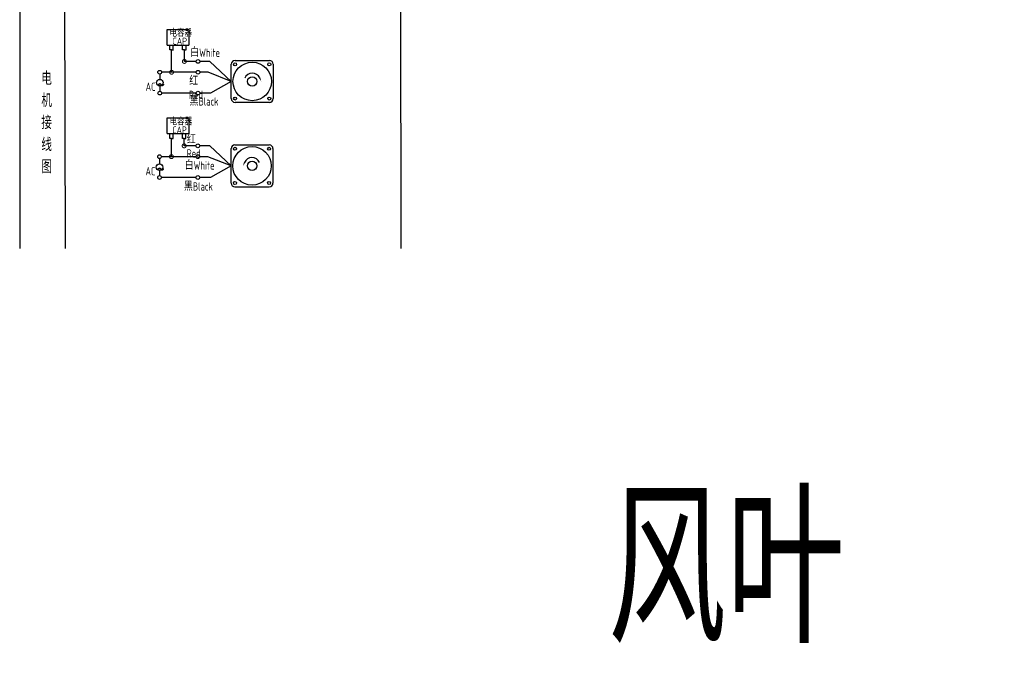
# Model space of a CAD drawing. Header units: inches. Extents: x 837 to 6223, y -2862 to 3098.
# Tile 12 of 139: x 2230 to 2894, y -1124 to -692. Entities that reach past the tile are written whole.
import ezdxf

# ---------------------------------------------------------------- set-up
doc = ezdxf.new("R2010")
doc.units = ezdxf.units.IN
doc.header["$LTSCALE"] = 10
doc.header["$MEASUREMENT"] = 0
for name, color, linetype in [('1轮廓实线层', 7, 'Continuous'), ('2细线层', 4, 'Continuous'), ('6文字层', 3, 'Continuous'), ('7标注层', 4, 'Continuous')]:
    doc.layers.add(name, color=color, linetype=linetype)
doc.styles.add('PC_TEXTSTYLE', font='isocp.shx', dxfattribs={"width": 0.8, "bigfont": 'HZFS.SHX'})

# ---------------------------------------------------------------- blocks, each defined once
blk = doc.blocks.new('_DotSmall')
at = {"color": 0, "linetype": 'ByBlock', "const_width": 0.5}
blk.add_lwpolyline([(-0.0625, 0, 1), (0.0625, 0, 1)], format="xyb", close=True, dxfattribs=at)

msp = doc.modelspace()

# ---------------------------------------------------------------- linework, layer by layer
at = {"layer": '1轮廓实线层'}
for p, q in [((2229.70239, -387.74639), (2229.70239, -702.88167)), ((2229.70239, -643.06972), (2229.70239, -846.60125)), ((2229.70239, -658.18914), (2229.70239, -846.60125)), ((2486.64922, -658.18914), (2486.96131, -846.60124))]:
    msp.add_line(p, q, dxfattribs=at)
at = {"layer": '2细线层'}
for p, q in [((2260.67958, -846.60124), (2260.22866, -675.29926)), ((2329.34209, -709.50288), (2329.34209, -698.82398)), ((2329.34209, -698.82398), (2343.87442, -698.82398)), ((2343.87442, -698.82398), (2343.87442, -709.50288)), ((2329.34209, -709.50288), (2343.81611, -709.50288)), ((2331.04574, -712.699), (2331.04574, -709.50288)), ((2333.39301, -712.699), (2333.39301, -709.50288)), ((2339.65158, -712.69142), (2339.65158, -709.49531)), ((2341.99885, -712.69142), (2341.99885, -709.49531)), ((2332.25329, -712.699), (2331.04574, -712.699)), ((2332.21937, -712.699), (2333.42692, -712.699)), ((2332.25329, -727.7555), (2332.25329, -712.699)), ((2340.85913, -712.69142), (2339.65158, -712.69142)), ((2340.82521, -712.69142), (2342.03276, -712.69142)), ((2340.85913, -720.45652), (2340.85913, -712.66021)), ((2348.80568, -720.45652), (2340.85913, -720.45652)), ((2358.13636, -720.45652), (2351.32075, -720.45652)), ((2372.56535, -733.9552), (2358.13636, -720.45652)), ((2348.81153, -727.7555), (2332.25329, -727.7555)), ((2372.56535, -733.9552), (2358.57332, -741.81518)), ((2348.80568, -741.81518), (2325.53721, -741.81518)), ((2358.57332, -741.81518), (2351.32075, -741.81518)), ((2329.25817, -769.19263), (2329.25817, -758.51373)), ((2329.25817, -758.51373), (2343.7905, -758.51373)), ((2343.7905, -758.51373), (2343.7905, -769.19263)), ((2329.25817, -769.19263), (2343.73219, -769.19263)), ((2330.96182, -772.38875), (2330.96182, -769.19263)), ((2333.30909, -772.38875), (2333.30909, -769.19263)), ((2339.56766, -772.38117), (2339.56766, -769.18505)), ((2341.91493, -772.38117), (2341.91493, -769.18505)), ((2332.16937, -772.38875), (2330.96182, -772.38875)), ((2332.13545, -784.71922), (2332.13545, -772.38875)), ((2332.13545, -772.38875), (2333.343, -772.38875)), ((2340.77521, -772.38117), (2339.56766, -772.38117)), ((2340.7413, -772.38117), (2341.94884, -772.38117)), ((2340.7413, -777.42024), (2340.7413, -772.38761)), ((2348.68785, -777.42024), (2340.7413, -777.42024)), ((2358.01852, -777.42024), (2351.20291, -777.42024)), ((2372.44752, -790.91892), (2358.01852, -777.42024)), ((2348.69369, -784.71922), (2332.13545, -784.71922)), ((2372.44752, -790.91892), (2358.45549, -798.7789)), ((2348.68785, -798.7789), (2325.41937, -798.7789)), ((2358.45549, -798.7789), (2351.20291, -798.7789)), ((2374.95685, -805.03393), (2398.1682, -805.03393))]:
    msp.add_line(p, q, dxfattribs=at)
at = {"layer": '2细线层', "color": 4}
for p, q in [((2372.56535, -745.56087), (2372.56535, -722.34952)), ((2375.07469, -719.84019), (2398.28604, -719.84019)), ((2400.79537, -722.34952), (2400.79537, -745.56087)), ((2398.28604, -748.07021), (2375.07469, -748.07021)), ((2376.10253, -748.07021), (2375.07469, -748.07021)), ((2374.95685, -776.80391), (2398.1682, -776.80391)), ((2372.44752, -802.52459), (2372.44752, -779.31324)), ((2400.67754, -779.31324), (2400.67754, -802.52459))]:
    msp.add_line(p, q, dxfattribs=at)
at = {"layer": '2细线层'}
for points in [[(2391.71423, -731.60787, 0, 0, 0), (2391.71423, -731.60787, 0.941, 0, 0), (2392.84078, -734.02376, 0, 0, 0)], [(2381.52866, -788.57158, 0, 0, 0), (2381.52866, -788.57158, 0.941, 0, 0), (2380.40211, -790.98748, 0, 0, 0)]]:
    msp.add_lwpolyline(points, format="xyseb", dxfattribs=at)
for centre in [(2350.06322, -720.45652), (2324.22478, -727.7555), (2350.06906, -727.7555), (2324.24552, -741.81518), (2350.06322, -741.81518), (2349.94538, -777.42024), (2324.10695, -784.71922), (2349.95122, -784.71922), (2324.12769, -798.7789), (2349.94538, -798.7789)]:
    msp.add_circle(centre, 1.25753, dxfattribs=at)
at = {"layer": '2细线层', "color": 4}
for centre, radius in [((2386.68036, -733.9552), 12.99077), ((2375.14697, -722.42181), 1.01942), ((2398.21375, -722.42181), 1.01942), ((2386.68036, -733.9552), 3.13667), ((2375.14697, -745.48859), 1.01942), ((2398.21375, -745.48859), 1.01942), ((2386.56253, -790.91892), 12.99077), ((2375.02914, -779.38552), 1.01942), ((2398.09592, -779.38552), 1.01942), ((2386.56253, -790.91892), 3.13667), ((2375.02914, -802.45231), 1.01942), ((2398.09592, -802.45231), 1.01942)]:
    msp.add_circle(centre, radius, dxfattribs=at)
for centre, start, end in [((2375.07469, -722.34952), 90, 180), ((2398.28604, -722.34952), 0, 90), ((2375.07469, -745.56087), 180, 270), ((2398.28604, -745.56087), 270, 0), ((2374.95685, -779.31324), 90, 180), ((2398.1682, -779.31324), 0, 90), ((2374.95685, -802.52459), 180, 270), ((2398.1682, -802.52459), 270, 0)]:
    msp.add_arc(centre, 2.50934, start, end, dxfattribs=at)
at = {"layer": '2细线层'}
for centre in [(2386.68036, -733.9552), (2386.56253, -790.91892)]:
    msp.add_arc(centre, 5.55426, 25, 156.22351377, dxfattribs=at)
at = {"layer": '7标注层'}
for p, q in [((2324.23825, -729.01296), (2324.2405, -732.57301)), ((2332.25329, -727.7555), (2325.48231, -727.7555)), ((2356.84512, -727.7555), (2351.32659, -727.7555)), ((2372.56535, -733.9552), (2356.84512, -727.7555)), ((2324.24328, -736.99759), (2324.24552, -740.55765)), ((2324.12042, -785.97667), (2324.12266, -789.53673)), ((2332.13545, -784.71922), (2325.36448, -784.71922)), ((2356.72729, -784.71922), (2351.20875, -784.71922)), ((2372.44752, -790.91892), (2356.72729, -784.71922)), ((2324.12545, -793.96131), (2324.12769, -797.52137))]:
    msp.add_line(p, q, dxfattribs=at)
for centre in [(2324.24189, -734.7853), (2324.12405, -791.74902)]:
    msp.add_circle(centre, 2.21229, dxfattribs=at)

# ---------------------------------------------------------------- block references
at = {"layer": '2细线层'}
for p, xscale, yscale, zscale, rotation in [((2340.85913, -720.45652), 5.299573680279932, 5.299573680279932, 5.299573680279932, 0.05529606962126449), ((2332.25329, -727.7555), 5.299573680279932, 5.299573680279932, 5.299573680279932, 0.05529606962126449), ((2340.7413, -777.42024), 5.299573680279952, 5.299573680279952, 5.299573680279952, 0.05529606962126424), ((2332.13545, -784.71922), 5.299573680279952, 5.299573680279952, 5.299573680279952, 0.05529606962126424)]:
    msp.add_blockref('_DotSmall', p, dxfattribs=dict(at, xscale=xscale, yscale=yscale, zscale=zscale, rotation=rotation))

# ---------------------------------------------------------------- texts
at = {"layer": '6文字层', "style": 'PC_TEXTSTYLE'}
for s, insert, char_height, width, attachment_point in [('\\pi0.61362;电容器', (2330.22647, -699.04491), 4.7060261, 25.3033154, 1), ('\\pi3.1962;CAP', (2329.69937, -704.44422), 4.7060261, 14.4740203, 1), ('白White', (2344.80893, -711.7907), 5.590759, 19.2640921, 1), ('{\\C3;     电\\P     机\\P     接\\P     线\\P     图}', (2237.67496, -727.46025), 8.9248914, 175.8223704, 2), ('\\pi0.16814;红Red', (2343.94997, -730.90166), 5.590759, 14.2985603, 1), ('\\pi0.11496;~', (2322.24376, -730.76923), 11.3057572, 3.8477626, 1), ('\\pi2.1218;AC', (2312.58329, -734.74466), 5.590759, 10.0579945, 1), ('黑Black', (2344.40909, -744.65133), 5.590759, 20.0394661, 1), ('\\pi0.61362;电容器', (2330.28244, -758.75987), 4.7060261, 21.7768116, 1), ('\\pi3.1962;CAP', (2329.5378, -764.34219), 4.7060261, 14.4740203, 1), ('\\pi0.16814;红Red', (2342.36646, -770.40036), 5.590759, 14.2985603, 1), ('白White', (2341.07249, -787.85757), 5.590759, 21.6531437, 1), ('\\pi0.11496;~', (2322.12592, -787.73295), 11.3057572, 3.8477626, 1), ('\\pi2.1218;AC', (2312.46545, -791.70838), 5.590759, 10.0579945, 1), ('黑Black', (2340.59156, -802.04238), 5.590759, 20.9993997, 1), ('{\\C3;风叶}', (2626.72127, -1012.80848), 100, 476.7582869, 1)]:
    msp.add_mtext(s, dxfattribs=dict(at, insert=insert, char_height=char_height, width=width, attachment_point=attachment_point))

doc.saveas('drawing.dxf')
